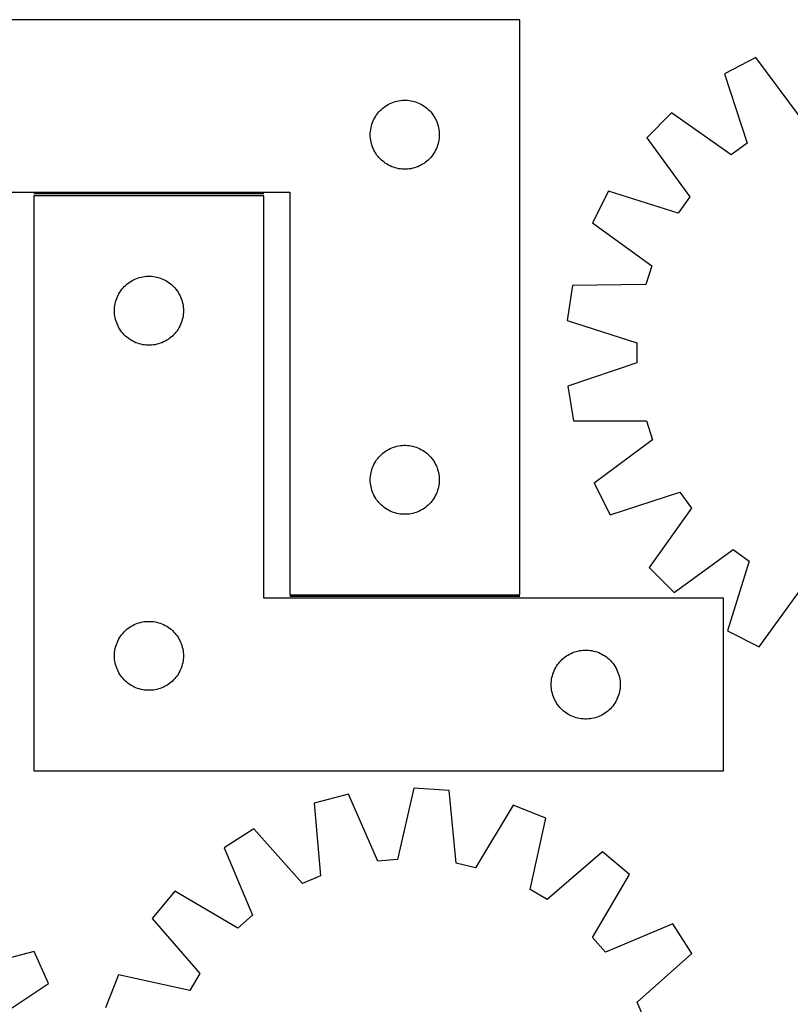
# Model space of a CAD drawing. Header units: millimetres. Extents: x 7 to 1493, y 7 to 2993.
# Tile 8 of 14: x 295 to 630, y 2565 to 2993. Entities that reach past the tile are written whole.
import ezdxf

# ---------------------------------------------------------------- set-up
doc = ezdxf.new("R2010")
doc.units = ezdxf.units.MM
doc.layers.add('COMMON', color=5, linetype='CONTINUOUS', true_color=0x0000ff)
doc.layers.add('CUT', color=7, linetype='CONTINUOUS', true_color=0x000000)

msp = doc.modelspace()

# ---------------------------------------------------------------- linework, layer by layer
at = {"layer": 'COMMON'}
for p, q in [((400.799897, 2917.684845), (300.799897, 2917.684845)), ((512.086391, 2742.684845), (412.086391, 2742.684845))]:
    msp.add_line(p, q, dxfattribs=at)
at = {"layer": 'CUT'}
for p, q in [((512.086391, 2993.434845), (212.086391, 2993.434845)), ((512.086391, 2743.434845), (512.086391, 2993.434845)), ((614.845651, 2976.972646), (601.174393, 2969.913804)), ((633.795323, 2951.47981), (614.845651, 2976.972646)), ((601.174393, 2969.913804), (610.986124, 2939.702801)), ((455.727675, 2957.020379), (456.435472, 2957.329705)), ((456.435472, 2957.329705), (457.158255, 2957.602184)), ((457.158255, 2957.602184), (457.894106, 2957.837093)), ((457.894106, 2957.837093), (458.641075, 2958.033811)), ((458.641075, 2958.033811), (459.397179, 2958.191814)), ((459.397179, 2958.191814), (460.160415, 2958.310685)), ((460.160415, 2958.310685), (460.928759, 2958.390108)), ((460.928759, 2958.390108), (461.700172, 2958.429872)), ((461.700172, 2958.429872), (462.47261, 2958.429872)), ((462.47261, 2958.429872), (463.244023, 2958.390108)), ((463.244023, 2958.390108), (464.012366, 2958.310685)), ((464.012366, 2958.310685), (464.775602, 2958.191814)), ((464.775602, 2958.191814), (465.531707, 2958.033811)), ((465.531707, 2958.033811), (466.278675, 2957.837093)), ((466.278675, 2957.837093), (467.014527, 2957.602184)), ((467.014527, 2957.602184), (467.737309, 2957.329705)), ((467.737309, 2957.329705), (468.445107, 2957.020379)), ((450.324594, 2952.743987), (450.819412, 2953.337127)), ((450.819412, 2953.337127), (451.344108, 2953.904007)), ((451.344108, 2953.904007), (451.897291, 2954.443126)), ((451.897291, 2954.443126), (452.477493, 2954.953052)), ((452.477493, 2954.953052), (453.083177, 2955.432434)), ((453.083177, 2955.432434), (453.712735, 2955.88)), ((453.712735, 2955.88), (454.364499, 2956.294565)), ((454.364499, 2956.294565), (455.03674, 2956.675027)), ((455.03674, 2956.675027), (455.727675, 2957.020379)), ((468.445107, 2957.020379), (469.136042, 2956.675027)), ((469.136042, 2956.675027), (469.808283, 2956.294565)), ((469.808283, 2956.294565), (470.460047, 2955.88)), ((470.460047, 2955.88), (471.089605, 2955.432434)), ((471.089605, 2955.432434), (471.695289, 2954.953052)), ((471.695289, 2954.953052), (472.275491, 2954.443126)), ((472.275491, 2954.443126), (472.828674, 2953.904007)), ((472.828674, 2953.904007), (473.35337, 2953.337127)), ((473.35337, 2953.337127), (473.848188, 2952.743987)), ((578.176645, 2953.015004), (567.355808, 2942.076996)), ((604.076574, 2934.625648), (578.176645, 2953.015004)), ((447.79686, 2947.996568), (448.050639, 2948.726126)), ((448.050639, 2948.726126), (448.341637, 2949.441654)), ((448.341637, 2949.441654), (448.669085, 2950.141252)), ((448.669085, 2950.141252), (449.032112, 2950.823066)), ((449.032112, 2950.823066), (449.429757, 2951.485288)), ((449.429757, 2951.485288), (449.860966, 2952.126162)), ((449.860966, 2952.126162), (450.324594, 2952.743987)), ((473.848188, 2952.743987), (474.311816, 2952.126162)), ((474.311816, 2952.126162), (474.743024, 2951.485288)), ((474.743024, 2951.485288), (475.140669, 2950.823066)), ((475.140669, 2950.823066), (475.503697, 2950.141252)), ((475.503697, 2950.141252), (475.831144, 2949.441654)), ((475.831144, 2949.441654), (476.122143, 2948.726126)), ((476.122143, 2948.726126), (476.375922, 2947.996568)), ((447.106279, 2944.207026), (447.165893, 2944.97716)), ((447.165893, 2944.97716), (447.265072, 2945.743204)), ((447.265072, 2945.743204), (447.403556, 2946.503126)), ((447.403556, 2946.503126), (447.580975, 2947.254912)), ((447.580975, 2947.254912), (447.79686, 2947.996568)), ((476.375922, 2947.996568), (476.591807, 2947.254912)), ((476.591807, 2947.254912), (476.769226, 2946.503126)), ((476.769226, 2946.503126), (476.907709, 2945.743204)), ((476.907709, 2945.743204), (477.006889, 2944.97716)), ((477.006889, 2944.97716), (477.066502, 2944.207026)), ((447.086391, 2943.434845), (447.106279, 2944.207026)), ((447.106279, 2942.662664), (447.086391, 2943.434845)), ((447.165893, 2941.89253), (447.106279, 2942.662664)), ((447.265072, 2941.126486), (447.165893, 2941.89253)), ((447.403556, 2940.366564), (447.265072, 2941.126486)), ((447.580975, 2939.614778), (447.403556, 2940.366564)), ((476.769226, 2940.366564), (476.591807, 2939.614778)), ((476.907709, 2941.126486), (476.769226, 2940.366564)), ((477.006889, 2941.89253), (476.907709, 2941.126486)), ((477.066502, 2942.662664), (477.006889, 2941.89253)), ((477.066502, 2944.207026), (477.086391, 2943.434845)), ((477.086391, 2943.434845), (477.066502, 2942.662664)), ((567.355808, 2942.076996), (586.023033, 2916.376616)), ((447.79686, 2938.873123), (447.580975, 2939.614778)), ((448.050639, 2938.143564), (447.79686, 2938.873123)), ((448.341637, 2937.428037), (448.050639, 2938.143564)), ((448.669085, 2936.728438), (448.341637, 2937.428037)), ((449.032112, 2936.046624), (448.669085, 2936.728438)), ((449.429757, 2935.384402), (449.032112, 2936.046624)), ((475.140669, 2936.046624), (474.743024, 2935.384402)), ((475.503697, 2936.728438), (475.140669, 2936.046624)), ((475.831144, 2937.428037), (475.503697, 2936.728438)), ((476.122143, 2938.143564), (475.831144, 2937.428037)), ((476.375922, 2938.873123), (476.122143, 2938.143564)), ((476.591807, 2939.614778), (476.375922, 2938.873123)), ((610.986124, 2939.702801), (604.076574, 2934.625648)), ((449.860966, 2934.743529), (449.429757, 2935.384402)), ((450.324594, 2934.125703), (449.860966, 2934.743529)), ((450.819412, 2933.532563), (450.324594, 2934.125703)), ((451.344108, 2932.965683), (450.819412, 2933.532563)), ((451.897291, 2932.426565), (451.344108, 2932.965683)), ((452.477493, 2931.916638), (451.897291, 2932.426565)), ((453.083177, 2931.437256), (452.477493, 2931.916638)), ((471.695289, 2931.916638), (471.089605, 2931.437256)), ((472.275491, 2932.426565), (471.695289, 2931.916638)), ((472.828674, 2932.965683), (472.275491, 2932.426565)), ((473.35337, 2933.532563), (472.828674, 2932.965683)), ((473.848188, 2934.125703), (473.35337, 2933.532563)), ((474.311816, 2934.743529), (473.848188, 2934.125703)), ((474.743024, 2935.384402), (474.311816, 2934.743529)), ((453.712735, 2930.98969), (453.083177, 2931.437256)), ((454.364499, 2930.575126), (453.712735, 2930.98969)), ((455.03674, 2930.194663), (454.364499, 2930.575126)), ((455.727675, 2929.849311), (455.03674, 2930.194663)), ((456.435472, 2929.539986), (455.727675, 2929.849311)), ((457.158255, 2929.267507), (456.435472, 2929.539986)), ((457.894106, 2929.032597), (457.158255, 2929.267507)), ((458.641075, 2928.83588), (457.894106, 2929.032597)), ((459.397179, 2928.677876), (458.641075, 2928.83588)), ((460.160415, 2928.559005), (459.397179, 2928.677876)), ((460.928759, 2928.479582), (460.160415, 2928.559005)), ((461.700172, 2928.439818), (460.928759, 2928.479582)), ((462.47261, 2928.439818), (461.700172, 2928.439818)), ((463.244023, 2928.479582), (462.47261, 2928.439818)), ((464.012366, 2928.559005), (463.244023, 2928.479582)), ((464.775602, 2928.677876), (464.012366, 2928.559005)), ((465.531707, 2928.83588), (464.775602, 2928.677876)), ((466.278675, 2929.032597), (465.531707, 2928.83588)), ((467.014527, 2929.267507), (466.278675, 2929.032597)), ((467.737309, 2929.539986), (467.014527, 2929.267507)), ((468.445107, 2929.849311), (467.737309, 2929.539986)), ((469.136042, 2930.194663), (468.445107, 2929.849311)), ((469.808283, 2930.575126), (469.136042, 2930.194663)), ((470.460047, 2930.98969), (469.808283, 2930.575126)), ((471.089605, 2931.437256), (470.460047, 2930.98969)), ((550.705667, 2918.898587), (543.79447, 2905.1521)), ((581.020587, 2909.412788), (550.705667, 2918.898587)), ((212.086391, 2918.434845), (412.086391, 2918.434845)), ((400.799897, 2916.934844), (300.799897, 2916.934844)), ((300.799897, 2916.934844), (300.799897, 2666.934844)), ((400.799897, 2741.934844), (400.799897, 2916.934844)), ((412.086391, 2918.434845), (412.086391, 2743.434845)), ((586.023033, 2916.376616), (581.020587, 2909.412788)), ((543.79447, 2905.1521), (569.489909, 2886.478077)), ((569.489909, 2886.478077), (566.884242, 2878.309241)), ((343.750246, 2880.175026), (344.441181, 2880.520378)), ((344.441181, 2880.520378), (345.148979, 2880.829704)), ((345.148979, 2880.829704), (345.871761, 2881.102183)), ((345.871761, 2881.102183), (346.607612, 2881.337092)), ((346.607612, 2881.337092), (347.354581, 2881.53381)), ((347.354581, 2881.53381), (348.110686, 2881.691813)), ((348.110686, 2881.691813), (348.873922, 2881.810684)), ((348.873922, 2881.810684), (349.642265, 2881.890107)), ((349.642265, 2881.890107), (350.413678, 2881.929871)), ((350.413678, 2881.929871), (351.186116, 2881.929871)), ((351.186116, 2881.929871), (351.957529, 2881.890107)), ((351.957529, 2881.890107), (352.725872, 2881.810684)), ((352.725872, 2881.810684), (353.489108, 2881.691813)), ((353.489108, 2881.691813), (354.245213, 2881.53381)), ((354.245213, 2881.53381), (354.992181, 2881.337092)), ((354.992181, 2881.337092), (355.728033, 2881.102183)), ((355.728033, 2881.102183), (356.450815, 2880.829704)), ((356.450815, 2880.829704), (357.158613, 2880.520378)), ((357.158613, 2880.520378), (357.849548, 2880.175026)), ((338.574472, 2875.626161), (339.0381, 2876.243986)), ((339.0381, 2876.243986), (339.532918, 2876.837126)), ((339.532918, 2876.837126), (340.057614, 2877.404006)), ((340.057614, 2877.404006), (340.610797, 2877.943125)), ((340.610797, 2877.943125), (341.190999, 2878.453051)), ((341.190999, 2878.453051), (341.796683, 2878.932433)), ((341.796683, 2878.932433), (342.426241, 2879.379999)), ((342.426241, 2879.379999), (343.078005, 2879.794564)), ((343.078005, 2879.794564), (343.750246, 2880.175026)), ((357.849548, 2880.175026), (358.521789, 2879.794564)), ((358.521789, 2879.794564), (359.173553, 2879.379999)), ((359.173553, 2879.379999), (359.803111, 2878.932433)), ((359.803111, 2878.932433), (360.408795, 2878.453051)), ((360.408795, 2878.453051), (360.988997, 2877.943125)), ((360.988997, 2877.943125), (361.54218, 2877.404006)), ((361.54218, 2877.404006), (362.066876, 2876.837126)), ((362.066876, 2876.837126), (362.561694, 2876.243986)), ((362.561694, 2876.243986), (363.025322, 2875.626161)), ((535.121767, 2877.962947), (532.796726, 2862.753584)), ((566.884242, 2878.309241), (535.121767, 2877.962947)), ((336.510366, 2871.496567), (336.764145, 2872.226125)), ((336.764145, 2872.226125), (337.055143, 2872.941653)), ((337.055143, 2872.941653), (337.382591, 2873.641251)), ((337.382591, 2873.641251), (337.745618, 2874.323065)), ((337.745618, 2874.323065), (338.143264, 2874.985287)), ((338.143264, 2874.985287), (338.574472, 2875.626161)), ((363.025322, 2875.626161), (363.45653, 2874.985287)), ((363.45653, 2874.985287), (363.854176, 2874.323065)), ((363.854176, 2874.323065), (364.217203, 2873.641251)), ((364.217203, 2873.641251), (364.54465, 2872.941653)), ((364.54465, 2872.941653), (364.835649, 2872.226125)), ((364.835649, 2872.226125), (365.089428, 2871.496567)), ((335.799897, 2866.934844), (335.819786, 2867.707025)), ((335.819786, 2867.707025), (335.879399, 2868.477159)), ((335.879399, 2868.477159), (335.978578, 2869.243203)), ((335.978578, 2869.243203), (336.117062, 2870.003125)), ((336.117062, 2870.003125), (336.294481, 2870.754911)), ((336.294481, 2870.754911), (336.510366, 2871.496567)), ((365.089428, 2871.496567), (365.305313, 2870.754911)), ((365.305313, 2870.754911), (365.482732, 2870.003125)), ((365.482732, 2870.003125), (365.621215, 2869.243203)), ((365.621215, 2869.243203), (365.720395, 2868.477159)), ((365.720395, 2868.477159), (365.780008, 2867.707025)), ((365.780008, 2867.707025), (365.799897, 2866.934844)), ((335.819786, 2866.162663), (335.799897, 2866.934844)), ((335.879399, 2865.392529), (335.819786, 2866.162663)), ((335.978578, 2864.626485), (335.879399, 2865.392529)), ((336.117062, 2863.866563), (335.978578, 2864.626485)), ((336.294481, 2863.114777), (336.117062, 2863.866563)), ((336.510366, 2862.373122), (336.294481, 2863.114777)), ((365.305313, 2863.114777), (365.089428, 2862.373122)), ((365.482732, 2863.866563), (365.305313, 2863.114777)), ((365.621215, 2864.626485), (365.482732, 2863.866563)), ((365.720395, 2865.392529), (365.621215, 2864.626485)), ((365.780008, 2866.162663), (365.720395, 2865.392529)), ((365.799897, 2866.934844), (365.780008, 2866.162663)), ((336.764145, 2861.643563), (336.510366, 2862.373122)), ((337.055143, 2860.928036), (336.764145, 2861.643563)), ((337.382591, 2860.228437), (337.055143, 2860.928036)), ((337.745618, 2859.546623), (337.382591, 2860.228437)), ((338.143264, 2858.884401), (337.745618, 2859.546623)), ((338.574472, 2858.243528), (338.143264, 2858.884401)), ((363.45653, 2858.884401), (363.025322, 2858.243528)), ((363.854176, 2859.546623), (363.45653, 2858.884401)), ((364.217203, 2860.228437), (363.854176, 2859.546623)), ((364.54465, 2860.928036), (364.217203, 2860.228437)), ((364.835649, 2861.643563), (364.54465, 2860.928036)), ((365.089428, 2862.373122), (364.835649, 2861.643563)), ((532.796726, 2862.753584), (563.005131, 2852.93386)), ((339.0381, 2857.625702), (338.574472, 2858.243528)), ((339.532918, 2857.032562), (339.0381, 2857.625702)), ((340.057614, 2856.465682), (339.532918, 2857.032562)), ((340.610797, 2855.926564), (340.057614, 2856.465682)), ((341.190999, 2855.416637), (340.610797, 2855.926564)), ((341.796683, 2854.937255), (341.190999, 2855.416637)), ((342.426241, 2854.489689), (341.796683, 2854.937255)), ((359.803111, 2854.937255), (359.173553, 2854.489689)), ((360.408795, 2855.416637), (359.803111, 2854.937255)), ((360.988997, 2855.926564), (360.408795, 2855.416637)), ((361.54218, 2856.465682), (360.988997, 2855.926564)), ((362.066876, 2857.032562), (361.54218, 2856.465682)), ((362.561694, 2857.625702), (362.066876, 2857.032562)), ((363.025322, 2858.243528), (362.561694, 2857.625702)), ((343.078005, 2854.075125), (342.426241, 2854.489689)), ((343.750246, 2853.694662), (343.078005, 2854.075125)), ((344.441181, 2853.34931), (343.750246, 2853.694662)), ((345.148979, 2853.039985), (344.441181, 2853.34931)), ((345.871761, 2852.767506), (345.148979, 2853.039985)), ((346.607612, 2852.532596), (345.871761, 2852.767506)), ((347.354581, 2852.335879), (346.607612, 2852.532596)), ((348.110686, 2852.177875), (347.354581, 2852.335879)), ((348.873922, 2852.059004), (348.110686, 2852.177875)), ((349.642265, 2851.979581), (348.873922, 2852.059004)), ((350.413678, 2851.939817), (349.642265, 2851.979581)), ((351.186116, 2851.939817), (350.413678, 2851.939817)), ((351.957529, 2851.979581), (351.186116, 2851.939817)), ((352.725872, 2852.059004), (351.957529, 2851.979581)), ((353.489108, 2852.177875), (352.725872, 2852.059004)), ((354.245213, 2852.335879), (353.489108, 2852.177875)), ((354.992181, 2852.532596), (354.245213, 2852.335879)), ((355.728033, 2852.767506), (354.992181, 2852.532596)), ((356.450815, 2853.039985), (355.728033, 2852.767506)), ((357.158613, 2853.34931), (356.450815, 2853.039985)), ((357.849548, 2853.694662), (357.158613, 2853.34931)), ((358.521789, 2854.075125), (357.849548, 2853.694662)), ((359.173553, 2854.489689), (358.521789, 2854.075125)), ((563.005131, 2852.93386), (563.051303, 2844.35964)), ((563.051303, 2844.35964), (532.950405, 2834.21515)), ((532.950405, 2834.21515), (535.439112, 2819.031709)), ((535.439112, 2819.031709), (567.203474, 2819.027507)), ((567.203474, 2819.027507), (569.896966, 2810.887207)), ((456.435472, 2807.329705), (457.158255, 2807.602184)), ((457.158255, 2807.602184), (457.894106, 2807.837093)), ((457.894106, 2807.837093), (458.641075, 2808.033811)), ((458.641075, 2808.033811), (459.397179, 2808.191814)), ((459.397179, 2808.191814), (460.160415, 2808.310685)), ((460.160415, 2808.310685), (460.928759, 2808.390108)), ((460.928759, 2808.390108), (461.700172, 2808.429872)), ((461.700172, 2808.429872), (462.47261, 2808.429872)), ((462.47261, 2808.429872), (463.244023, 2808.390108)), ((463.244023, 2808.390108), (464.012366, 2808.310685)), ((464.012366, 2808.310685), (464.775602, 2808.191814)), ((464.775602, 2808.191814), (465.531707, 2808.033811)), ((465.531707, 2808.033811), (466.278675, 2807.837093)), ((466.278675, 2807.837093), (467.014527, 2807.602184)), ((467.014527, 2807.602184), (467.737309, 2807.329705)), ((569.896966, 2810.887207), (544.404131, 2791.937535)), ((450.324594, 2802.743987), (450.819412, 2803.337127)), ((450.819412, 2803.337127), (451.344108, 2803.904007)), ((451.344108, 2803.904007), (451.897291, 2804.443126)), ((451.897291, 2804.443126), (452.477493, 2804.953052)), ((452.477493, 2804.953052), (453.083177, 2805.432434)), ((453.083177, 2805.432434), (453.712735, 2805.88)), ((453.712735, 2805.88), (454.364499, 2806.294565)), ((454.364499, 2806.294565), (455.03674, 2806.675027)), ((455.03674, 2806.675027), (455.727675, 2807.020379)), ((455.727675, 2807.020379), (456.435472, 2807.329705)), ((467.737309, 2807.329705), (468.445107, 2807.020379)), ((468.445107, 2807.020379), (469.136042, 2806.675027)), ((469.136042, 2806.675027), (469.808283, 2806.294565)), ((469.808283, 2806.294565), (470.460047, 2805.88)), ((470.460047, 2805.88), (471.089605, 2805.432434)), ((471.089605, 2805.432434), (471.695289, 2804.953052)), ((471.695289, 2804.953052), (472.275491, 2804.443126)), ((472.275491, 2804.443126), (472.828674, 2803.904007)), ((472.828674, 2803.904007), (473.35337, 2803.337127)), ((473.35337, 2803.337127), (473.848188, 2802.743987)), ((448.050639, 2798.726126), (448.341637, 2799.441654)), ((448.341637, 2799.441654), (448.669085, 2800.141252)), ((448.669085, 2800.141252), (449.032112, 2800.823066)), ((449.032112, 2800.823066), (449.429757, 2801.485288)), ((449.429757, 2801.485288), (449.860966, 2802.126162)), ((449.860966, 2802.126162), (450.324594, 2802.743987)), ((473.848188, 2802.743987), (474.311816, 2802.126162)), ((474.311816, 2802.126162), (474.743024, 2801.485288)), ((474.743024, 2801.485288), (475.140669, 2800.823066)), ((475.140669, 2800.823066), (475.503697, 2800.141252)), ((475.503697, 2800.141252), (475.831144, 2799.441654)), ((475.831144, 2799.441654), (476.122143, 2798.726126)), ((447.106279, 2794.207026), (447.165893, 2794.97716)), ((447.165893, 2794.97716), (447.265072, 2795.743204)), ((447.265072, 2795.743204), (447.403556, 2796.503126)), ((447.403556, 2796.503126), (447.580975, 2797.254912)), ((447.580975, 2797.254912), (447.79686, 2797.996568)), ((447.79686, 2797.996568), (448.050639, 2798.726126)), ((476.122143, 2798.726126), (476.375922, 2797.996568)), ((476.375922, 2797.996568), (476.591807, 2797.254912)), ((476.591807, 2797.254912), (476.769226, 2796.503126)), ((476.769226, 2796.503126), (476.907709, 2795.743204)), ((476.907709, 2795.743204), (477.006889, 2794.97716)), ((477.006889, 2794.97716), (477.066502, 2794.207026)), ((447.086391, 2793.434845), (447.106279, 2794.207026)), ((447.106279, 2792.662664), (447.086391, 2793.434845)), ((447.165893, 2791.89253), (447.106279, 2792.662664)), ((447.265072, 2791.126486), (447.165893, 2791.89253)), ((447.403556, 2790.366564), (447.265072, 2791.126486)), ((447.580975, 2789.614778), (447.403556, 2790.366564)), ((476.769226, 2790.366564), (476.591807, 2789.614778)), ((476.907709, 2791.126486), (476.769226, 2790.366564)), ((477.006889, 2791.89253), (476.907709, 2791.126486)), ((477.066502, 2792.662664), (477.006889, 2791.89253)), ((477.066502, 2794.207026), (477.086391, 2793.434845)), ((477.086391, 2793.434845), (477.066502, 2792.662664)), ((544.404131, 2791.937535), (551.462972, 2778.266277)), ((447.79686, 2788.873123), (447.580975, 2789.614778)), ((448.050639, 2788.143564), (447.79686, 2788.873123)), ((448.341637, 2787.428037), (448.050639, 2788.143564)), ((448.669085, 2786.728438), (448.341637, 2787.428037)), ((449.032112, 2786.046624), (448.669085, 2786.728438)), ((475.503697, 2786.728438), (475.140669, 2786.046624)), ((475.831144, 2787.428037), (475.503697, 2786.728438)), ((476.122143, 2788.143564), (475.831144, 2787.428037)), ((476.375922, 2788.873123), (476.122143, 2788.143564)), ((476.591807, 2789.614778), (476.375922, 2788.873123)), ((551.462972, 2778.266277), (581.673975, 2788.078008)), ((581.673975, 2788.078008), (586.751129, 2781.168458)), ((449.429757, 2785.384402), (449.032112, 2786.046624)), ((449.860966, 2784.743529), (449.429757, 2785.384402)), ((450.324594, 2784.125703), (449.860966, 2784.743529)), ((450.819412, 2783.532563), (450.324594, 2784.125703)), ((451.344108, 2782.965683), (450.819412, 2783.532563)), ((451.897291, 2782.426565), (451.344108, 2782.965683)), ((452.477493, 2781.916638), (451.897291, 2782.426565)), ((453.083177, 2781.437256), (452.477493, 2781.916638)), ((471.695289, 2781.916638), (471.089605, 2781.437256)), ((472.275491, 2782.426565), (471.695289, 2781.916638)), ((472.828674, 2782.965683), (472.275491, 2782.426565)), ((473.35337, 2783.532563), (472.828674, 2782.965683)), ((473.848188, 2784.125703), (473.35337, 2783.532563)), ((474.311816, 2784.743529), (473.848188, 2784.125703)), ((474.743024, 2785.384402), (474.311816, 2784.743529)), ((475.140669, 2786.046624), (474.743024, 2785.384402)), ((453.712735, 2780.98969), (453.083177, 2781.437256)), ((454.364499, 2780.575126), (453.712735, 2780.98969)), ((455.03674, 2780.194663), (454.364499, 2780.575126)), ((455.727675, 2779.849311), (455.03674, 2780.194663)), ((456.435472, 2779.539986), (455.727675, 2779.849311)), ((457.158255, 2779.267507), (456.435472, 2779.539986)), ((457.894106, 2779.032597), (457.158255, 2779.267507)), ((458.641075, 2778.83588), (457.894106, 2779.032597)), ((459.397179, 2778.677876), (458.641075, 2778.83588)), ((460.160415, 2778.559005), (459.397179, 2778.677876)), ((460.928759, 2778.479582), (460.160415, 2778.559005)), ((461.700172, 2778.439818), (460.928759, 2778.479582)), ((462.47261, 2778.439818), (461.700172, 2778.439818)), ((463.244023, 2778.479582), (462.47261, 2778.439818)), ((464.012366, 2778.559005), (463.244023, 2778.479582)), ((464.775602, 2778.677876), (464.012366, 2778.559005)), ((465.531707, 2778.83588), (464.775602, 2778.677876)), ((466.278675, 2779.032597), (465.531707, 2778.83588)), ((467.014527, 2779.267507), (466.278675, 2779.032597)), ((467.737309, 2779.539986), (467.014527, 2779.267507)), ((468.445107, 2779.849311), (467.737309, 2779.539986)), ((469.136042, 2780.194663), (468.445107, 2779.849311)), ((469.808283, 2780.575126), (469.136042, 2780.194663)), ((470.460047, 2780.98969), (469.808283, 2780.575126)), ((471.089605, 2781.437256), (470.460047, 2780.98969)), ((586.751129, 2781.168458), (568.361772, 2755.268529)), ((579.299781, 2744.447692), (605.00016, 2763.114917)), ((605.00016, 2763.114917), (611.963988, 2758.112471)), ((611.963988, 2758.112471), (602.478189, 2727.797551)), ((568.361772, 2755.268529), (579.299781, 2744.447692)), ((412.086391, 2743.434845), (512.086391, 2743.434845)), ((616.224676, 2720.886354), (634.8987, 2746.581793)), ((600.799897, 2741.934844), (400.799897, 2741.934844)), ((600.799897, 2666.934844), (600.799897, 2741.934844)), ((343.750246, 2730.175026), (344.441181, 2730.520378)), ((344.441181, 2730.520378), (345.148979, 2730.829704)), ((345.148979, 2730.829704), (345.871761, 2731.102183)), ((345.871761, 2731.102183), (346.607612, 2731.337092)), ((346.607612, 2731.337092), (347.354581, 2731.53381)), ((347.354581, 2731.53381), (348.110686, 2731.691813)), ((348.110686, 2731.691813), (348.873922, 2731.810684)), ((348.873922, 2731.810684), (349.642265, 2731.890107)), ((349.642265, 2731.890107), (350.413678, 2731.929871)), ((350.413678, 2731.929871), (351.186116, 2731.929871)), ((351.186116, 2731.929871), (351.957529, 2731.890107)), ((351.957529, 2731.890107), (352.725872, 2731.810684)), ((352.725872, 2731.810684), (353.489108, 2731.691813)), ((353.489108, 2731.691813), (354.245213, 2731.53381)), ((354.245213, 2731.53381), (354.992181, 2731.337092)), ((354.992181, 2731.337092), (355.728033, 2731.102183)), ((355.728033, 2731.102183), (356.450815, 2730.829704)), ((356.450815, 2730.829704), (357.158613, 2730.520378)), ((357.158613, 2730.520378), (357.849548, 2730.175026)), ((338.574472, 2725.626161), (339.0381, 2726.243986)), ((339.0381, 2726.243986), (339.532918, 2726.837126)), ((339.532918, 2726.837126), (340.057614, 2727.404006)), ((340.057614, 2727.404006), (340.610797, 2727.943125)), ((340.610797, 2727.943125), (341.190999, 2728.453051)), ((341.190999, 2728.453051), (341.796683, 2728.932433)), ((341.796683, 2728.932433), (342.426241, 2729.379999)), ((342.426241, 2729.379999), (343.078005, 2729.794564)), ((343.078005, 2729.794564), (343.750246, 2730.175026)), ((357.849548, 2730.175026), (358.521789, 2729.794564)), ((358.521789, 2729.794564), (359.173553, 2729.379999)), ((359.173553, 2729.379999), (359.803111, 2728.932433)), ((359.803111, 2728.932433), (360.408795, 2728.453051)), ((360.408795, 2728.453051), (360.988997, 2727.943125)), ((360.988997, 2727.943125), (361.54218, 2727.404006)), ((361.54218, 2727.404006), (362.066876, 2726.837126)), ((362.066876, 2726.837126), (362.561694, 2726.243986)), ((362.561694, 2726.243986), (363.025322, 2725.626161)), ((602.478189, 2727.797551), (616.224676, 2720.886354)), ((336.510366, 2721.496567), (336.764145, 2722.226125)), ((336.764145, 2722.226125), (337.055143, 2722.941653)), ((337.055143, 2722.941653), (337.382591, 2723.641251)), ((337.382591, 2723.641251), (337.745618, 2724.323065)), ((337.745618, 2724.323065), (338.143264, 2724.985287)), ((338.143264, 2724.985287), (338.574472, 2725.626161)), ((363.025322, 2725.626161), (363.45653, 2724.985287)), ((363.45653, 2724.985287), (363.854176, 2724.323065)), ((363.854176, 2724.323065), (364.217203, 2723.641251)), ((364.217203, 2723.641251), (364.54465, 2722.941653)), ((364.54465, 2722.941653), (364.835649, 2722.226125)), ((364.835649, 2722.226125), (365.089428, 2721.496567)), ((335.799897, 2716.934844), (335.819786, 2717.707025)), ((335.819786, 2717.707025), (335.879399, 2718.477159)), ((335.879399, 2718.477159), (335.978578, 2719.243203)), ((335.978578, 2719.243203), (336.117062, 2720.003125)), ((336.117062, 2720.003125), (336.294481, 2720.754911)), ((336.294481, 2720.754911), (336.510366, 2721.496567)), ((365.089428, 2721.496567), (365.305313, 2720.754911)), ((365.305313, 2720.754911), (365.482732, 2720.003125)), ((365.482732, 2720.003125), (365.621215, 2719.243203)), ((365.621215, 2719.243203), (365.720395, 2718.477159)), ((365.720395, 2718.477159), (365.780008, 2717.707025)), ((365.780008, 2717.707025), (365.799897, 2716.934844)), ((533.078005, 2717.294564), (533.750246, 2717.675026)), ((533.750246, 2717.675026), (534.441181, 2718.020378)), ((534.441181, 2718.020378), (535.148979, 2718.329704)), ((535.148979, 2718.329704), (535.871761, 2718.602183)), ((535.871761, 2718.602183), (536.607612, 2718.837092)), ((536.607612, 2718.837092), (537.354581, 2719.03381)), ((537.354581, 2719.03381), (538.110686, 2719.191813)), ((538.110686, 2719.191813), (538.873922, 2719.310684)), ((538.873922, 2719.310684), (539.642265, 2719.390107)), ((539.642265, 2719.390107), (540.413678, 2719.429871)), ((540.413678, 2719.429871), (541.186116, 2719.429871)), ((541.186116, 2719.429871), (541.957529, 2719.390107)), ((541.957529, 2719.390107), (542.725872, 2719.310684)), ((542.725872, 2719.310684), (543.489108, 2719.191813)), ((543.489108, 2719.191813), (544.245213, 2719.03381)), ((544.245213, 2719.03381), (544.992181, 2718.837092)), ((544.992181, 2718.837092), (545.728033, 2718.602183)), ((545.728033, 2718.602183), (546.450815, 2718.329704)), ((546.450815, 2718.329704), (547.158613, 2718.020378)), ((547.158613, 2718.020378), (547.849548, 2717.675026)), ((547.849548, 2717.675026), (548.521789, 2717.294564)), ((335.819786, 2716.162663), (335.799897, 2716.934844)), ((335.879399, 2715.392529), (335.819786, 2716.162663)), ((335.978578, 2714.626485), (335.879399, 2715.392529)), ((336.117062, 2713.866563), (335.978578, 2714.626485)), ((336.294481, 2713.114777), (336.117062, 2713.866563)), ((365.482732, 2713.866563), (365.305313, 2713.114777)), ((365.621215, 2714.626485), (365.482732, 2713.866563)), ((365.720395, 2715.392529), (365.621215, 2714.626485)), ((365.780008, 2716.162663), (365.720395, 2715.392529)), ((365.799897, 2716.934844), (365.780008, 2716.162663)), ((528.574472, 2713.126161), (529.0381, 2713.743986)), ((529.0381, 2713.743986), (529.532918, 2714.337126)), ((529.532918, 2714.337126), (530.057614, 2714.904006)), ((530.057614, 2714.904006), (530.610797, 2715.443125)), ((530.610797, 2715.443125), (531.190999, 2715.953051)), ((531.190999, 2715.953051), (531.796683, 2716.432433)), ((531.796683, 2716.432433), (532.426241, 2716.879999)), ((532.426241, 2716.879999), (533.078005, 2717.294564)), ((548.521789, 2717.294564), (549.173553, 2716.879999)), ((549.173553, 2716.879999), (549.803111, 2716.432433)), ((549.803111, 2716.432433), (550.408795, 2715.953051)), ((550.408795, 2715.953051), (550.988997, 2715.443125)), ((550.988997, 2715.443125), (551.54218, 2714.904006)), ((551.54218, 2714.904006), (552.066876, 2714.337126)), ((552.066876, 2714.337126), (552.561694, 2713.743986)), ((552.561694, 2713.743986), (553.025322, 2713.126161)), ((336.510366, 2712.373122), (336.294481, 2713.114777)), ((336.764145, 2711.643563), (336.510366, 2712.373122)), ((337.055143, 2710.928036), (336.764145, 2711.643563)), ((337.382591, 2710.228437), (337.055143, 2710.928036)), ((337.745618, 2709.546623), (337.382591, 2710.228437)), ((338.143264, 2708.884401), (337.745618, 2709.546623)), ((363.854176, 2709.546623), (363.45653, 2708.884401)), ((364.217203, 2710.228437), (363.854176, 2709.546623)), ((364.54465, 2710.928036), (364.217203, 2710.228437)), ((364.835649, 2711.643563), (364.54465, 2710.928036)), ((365.089428, 2712.373122), (364.835649, 2711.643563)), ((365.305313, 2713.114777), (365.089428, 2712.373122)), ((526.510366, 2708.996567), (526.764145, 2709.726125)), ((526.764145, 2709.726125), (527.055143, 2710.441653)), ((527.055143, 2710.441653), (527.382591, 2711.141251)), ((527.382591, 2711.141251), (527.745618, 2711.823065)), ((527.745618, 2711.823065), (528.143264, 2712.485287)), ((528.143264, 2712.485287), (528.574472, 2713.126161)), ((553.025322, 2713.126161), (553.45653, 2712.485287)), ((553.45653, 2712.485287), (553.854176, 2711.823065)), ((553.854176, 2711.823065), (554.217203, 2711.141251)), ((554.217203, 2711.141251), (554.54465, 2710.441653)), ((554.54465, 2710.441653), (554.835649, 2709.726125)), ((554.835649, 2709.726125), (555.089428, 2708.996567)), ((338.574472, 2708.243528), (338.143264, 2708.884401)), ((339.0381, 2707.625702), (338.574472, 2708.243528)), ((339.532918, 2707.032562), (339.0381, 2707.625702)), ((340.057614, 2706.465682), (339.532918, 2707.032562)), ((340.610797, 2705.926564), (340.057614, 2706.465682)), ((341.190999, 2705.416637), (340.610797, 2705.926564)), ((341.796683, 2704.937255), (341.190999, 2705.416637)), ((342.426241, 2704.489689), (341.796683, 2704.937255)), ((359.803111, 2704.937255), (359.173553, 2704.489689)), ((360.408795, 2705.416637), (359.803111, 2704.937255)), ((360.988997, 2705.926564), (360.408795, 2705.416637)), ((361.54218, 2706.465682), (360.988997, 2705.926564)), ((362.066876, 2707.032562), (361.54218, 2706.465682)), ((362.561694, 2707.625702), (362.066876, 2707.032562)), ((363.025322, 2708.243528), (362.561694, 2707.625702)), ((363.45653, 2708.884401), (363.025322, 2708.243528)), ((525.799897, 2704.434844), (525.819786, 2705.207025)), ((525.819786, 2705.207025), (525.879399, 2705.977159)), ((525.879399, 2705.977159), (525.978578, 2706.743203)), ((525.978578, 2706.743203), (526.117062, 2707.503125)), ((526.117062, 2707.503125), (526.294481, 2708.254911)), ((526.294481, 2708.254911), (526.510366, 2708.996567)), ((555.089428, 2708.996567), (555.305313, 2708.254911)), ((555.305313, 2708.254911), (555.482732, 2707.503125)), ((555.482732, 2707.503125), (555.621215, 2706.743203)), ((555.621215, 2706.743203), (555.720395, 2705.977159)), ((555.720395, 2705.977159), (555.780008, 2705.207025)), ((555.780008, 2705.207025), (555.799897, 2704.434844)), ((343.078005, 2704.075125), (342.426241, 2704.489689)), ((343.750246, 2703.694662), (343.078005, 2704.075125)), ((344.441181, 2703.34931), (343.750246, 2703.694662)), ((345.148979, 2703.039985), (344.441181, 2703.34931)), ((345.871761, 2702.767506), (345.148979, 2703.039985)), ((346.607612, 2702.532596), (345.871761, 2702.767506)), ((347.354581, 2702.335879), (346.607612, 2702.532596)), ((348.110686, 2702.177875), (347.354581, 2702.335879)), ((348.873922, 2702.059004), (348.110686, 2702.177875)), ((349.642265, 2701.979581), (348.873922, 2702.059004)), ((350.413678, 2701.939817), (349.642265, 2701.979581)), ((351.186116, 2701.939817), (350.413678, 2701.939817)), ((351.957529, 2701.979581), (351.186116, 2701.939817)), ((352.725872, 2702.059004), (351.957529, 2701.979581)), ((353.489108, 2702.177875), (352.725872, 2702.059004)), ((354.245213, 2702.335879), (353.489108, 2702.177875)), ((354.992181, 2702.532596), (354.245213, 2702.335879)), ((355.728033, 2702.767506), (354.992181, 2702.532596)), ((356.450815, 2703.039985), (355.728033, 2702.767506)), ((357.158613, 2703.34931), (356.450815, 2703.039985)), ((357.849548, 2703.694662), (357.158613, 2703.34931)), ((358.521789, 2704.075125), (357.849548, 2703.694662)), ((359.173553, 2704.489689), (358.521789, 2704.075125)), ((525.819786, 2703.662663), (525.799897, 2704.434844)), ((525.879399, 2702.892529), (525.819786, 2703.662663)), ((525.978578, 2702.126485), (525.879399, 2702.892529)), ((526.117062, 2701.366563), (525.978578, 2702.126485)), ((526.294481, 2700.614777), (526.117062, 2701.366563)), ((526.510366, 2699.873122), (526.294481, 2700.614777)), ((555.305313, 2700.614777), (555.089428, 2699.873122)), ((555.482732, 2701.366563), (555.305313, 2700.614777)), ((555.621215, 2702.126485), (555.482732, 2701.366563)), ((555.720395, 2702.892529), (555.621215, 2702.126485)), ((555.780008, 2703.662663), (555.720395, 2702.892529)), ((555.799897, 2704.434844), (555.780008, 2703.662663)), ((526.764145, 2699.143563), (526.510366, 2699.873122)), ((527.055143, 2698.428036), (526.764145, 2699.143563)), ((527.382591, 2697.728437), (527.055143, 2698.428036)), ((527.745618, 2697.046623), (527.382591, 2697.728437)), ((528.143264, 2696.384401), (527.745618, 2697.046623)), ((528.574472, 2695.743528), (528.143264, 2696.384401)), ((553.45653, 2696.384401), (553.025322, 2695.743528)), ((553.854176, 2697.046623), (553.45653, 2696.384401)), ((554.217203, 2697.728437), (553.854176, 2697.046623)), ((554.54465, 2698.428036), (554.217203, 2697.728437)), ((554.835649, 2699.143563), (554.54465, 2698.428036)), ((555.089428, 2699.873122), (554.835649, 2699.143563)), ((529.0381, 2695.125702), (528.574472, 2695.743528)), ((529.532918, 2694.532562), (529.0381, 2695.125702)), ((530.057614, 2693.965682), (529.532918, 2694.532562)), ((530.610797, 2693.426564), (530.057614, 2693.965682)), ((531.190999, 2692.916637), (530.610797, 2693.426564)), ((531.796683, 2692.437255), (531.190999, 2692.916637)), ((532.426241, 2691.989689), (531.796683, 2692.437255)), ((533.078005, 2691.575125), (532.426241, 2691.989689)), ((549.173553, 2691.989689), (548.521789, 2691.575125)), ((549.803111, 2692.437255), (549.173553, 2691.989689)), ((550.408795, 2692.916637), (549.803111, 2692.437255)), ((550.988997, 2693.426564), (550.408795, 2692.916637)), ((551.54218, 2693.965682), (550.988997, 2693.426564)), ((552.066876, 2694.532562), (551.54218, 2693.965682)), ((552.561694, 2695.125702), (552.066876, 2694.532562)), ((553.025322, 2695.743528), (552.561694, 2695.125702)), ((533.750246, 2691.194662), (533.078005, 2691.575125)), ((534.441181, 2690.84931), (533.750246, 2691.194662)), ((535.148979, 2690.539985), (534.441181, 2690.84931)), ((535.871761, 2690.267506), (535.148979, 2690.539985)), ((536.607612, 2690.032596), (535.871761, 2690.267506)), ((537.354581, 2689.835879), (536.607612, 2690.032596)), ((538.110686, 2689.677875), (537.354581, 2689.835879)), ((538.873922, 2689.559004), (538.110686, 2689.677875)), ((539.642265, 2689.479581), (538.873922, 2689.559004)), ((540.413678, 2689.439817), (539.642265, 2689.479581)), ((541.186116, 2689.439817), (540.413678, 2689.439817)), ((541.957529, 2689.479581), (541.186116, 2689.439817)), ((542.725872, 2689.559004), (541.957529, 2689.479581)), ((543.489108, 2689.677875), (542.725872, 2689.559004)), ((544.245213, 2689.835879), (543.489108, 2689.677875)), ((544.992181, 2690.032596), (544.245213, 2689.835879)), ((545.728033, 2690.267506), (544.992181, 2690.032596)), ((546.450815, 2690.539985), (545.728033, 2690.267506)), ((547.158613, 2690.84931), (546.450815, 2690.539985)), ((547.849548, 2691.194662), (547.158613, 2690.84931)), ((548.521789, 2691.575125), (547.849548, 2691.194662)), ((300.799897, 2666.934844), (600.799897, 2666.934844)), ((466.032323, 2659.361623), (458.859295, 2628.417764)), ((481.385693, 2658.359351), (466.032323, 2659.361623)), ((484.47494, 2626.745567), (481.385693, 2658.359351)), ((437.613883, 2656.742825), (422.70224, 2652.95159)), ((450.321127, 2627.63096), (437.613883, 2656.742825)), ((422.70224, 2652.95159), (425.442464, 2621.305644)), ((509.222489, 2652.068195), (492.838356, 2624.855423)), ((523.514693, 2646.370525), (509.222489, 2652.068195)), ((516.683545, 2615.349401), (523.514693, 2646.370525)), ((396.483951, 2641.679184), (383.473692, 2633.465554)), ((417.56532, 2617.91891), (396.483951, 2641.679184)), ((383.473692, 2633.465554), (395.858936, 2604.215247)), ((458.859295, 2628.417764), (450.321127, 2627.63096)), ((548.044985, 2631.785238), (524.05354, 2610.967329)), ((559.877002, 2621.949897), (548.044985, 2631.785238)), ((492.838356, 2624.855423), (484.47494, 2626.745567)), ((425.442464, 2621.305644), (417.56532, 2617.91891)), ((543.794139, 2594.557995), (559.877002, 2621.949897)), ((524.05354, 2610.967329), (516.683545, 2615.349401)), ((362.021983, 2614.642962), (352.186642, 2602.810945)), ((389.413884, 2598.5601), (362.021983, 2614.642962)), ((352.186642, 2602.810945), (373.004551, 2578.8195)), ((395.858936, 2604.215247), (389.413884, 2598.5601)), ((578.699594, 2600.498188), (549.449286, 2588.112944)), ((586.913224, 2587.487929), (578.699594, 2600.498188)), ((549.449286, 2588.112944), (543.794139, 2594.557995)), ((300.896763, 2588.49292), (270.174595, 2580.423028)), ((307.163101, 2574.440747), (300.896763, 2588.49292)), ((563.152949, 2566.40656), (586.913224, 2587.487929)), ((337.601355, 2578.280653), (331.903685, 2563.988449)), ((368.622479, 2571.449505), (337.601355, 2578.280653)), ((373.004551, 2578.8195), (368.622479, 2571.449505)), ((280.629387, 2556.978309), (307.163101, 2574.440747)), ((566.539683, 2558.529415), (563.152949, 2566.40656))]:
    msp.add_line(p, q, dxfattribs=at)

doc.saveas('drawing.dxf')
